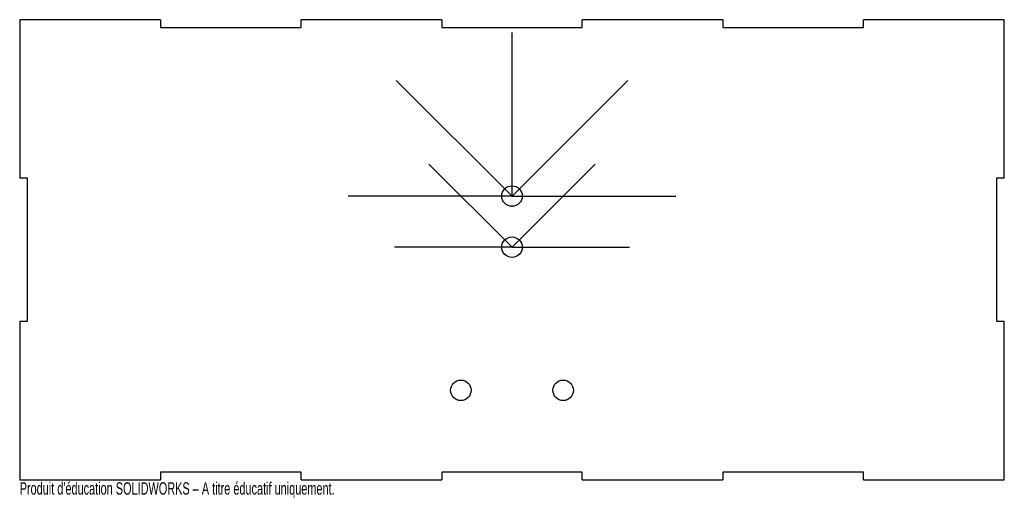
# Model space of a CAD drawing. Extents: x -192 to 192, y -97 to 90.
import ezdxf
from ezdxf.enums import TextEntityAlignment as Align

# ---------------------------------------------------------------- set-up
doc = ezdxf.new("R2010")
doc.units = 0
doc.header["$PDSIZE"] = -1
doc.layers.get('0').update_dxf_attribs({"linetype": 'CONTINUOUS'})

msp = doc.modelspace()

# ---------------------------------------------------------------- linework, layer by layer
at = {"color": 7, "linetype": 'CONTINUOUS'}
for p, q in [((-137.5, 90), (-192.5, 90)), ((-192.5, 90), (-192.5, 28)), ((-137.5, 90), (-137.5, 87)), ((-82.5, 87), (-82.5, 90)), ((-27.5, 90), (-82.5, 90)), ((-27.5, 90), (-27.5, 87)), ((27.5, 87), (27.5, 90)), ((82.5, 90), (27.5, 90)), ((82.5, 90), (82.5, 87)), ((137.5, 87), (137.5, 90)), ((192.5, 90), (137.5, 90)), ((192.5, 28), (192.5, 90)), ((-137.5, 87), (-82.5, 87)), ((-27.5, 87), (27.5, 87)), ((0, 21), (0, 85)), ((82.5, 87), (137.5, 87)), ((0, 21), (-45.25, 66.25)), ((0, 21), (45.25, 66.25)), ((0, 1), (-32.53, 33.53)), ((0, 1), (32.53, 33.53)), ((-189.5, 28), (-192.5, 28)), ((-189.5, -28), (-189.5, 28)), ((189.5, 28), (189.5, -28)), ((192.5, 28), (189.5, 28)), ((0, 21), (-64, 21)), ((0, 21), (64, 21)), ((0, 1), (-46, 1)), ((0, 1), (46, 1)), ((-192.5, -28), (-192.5, -90)), ((-192.5, -28), (-189.5, -28)), ((189.5, -28), (192.5, -28)), ((192.5, -90), (192.5, -28)), ((-82.5, -87), (-137.5, -87)), ((-137.5, -87), (-137.5, -90)), ((-82.5, -90), (-82.5, -87)), ((27.5, -87), (-27.5, -87)), ((-27.5, -87), (-27.5, -90)), ((27.5, -90), (27.5, -87)), ((137.5, -87), (82.5, -87)), ((82.5, -87), (82.5, -90)), ((137.5, -90), (137.5, -87)), ((-192.5, -90), (-137.5, -90)), ((-82.5, -90), (-27.5, -90)), ((27.5, -90), (82.5, -90)), ((137.5, -90), (192.5, -90))]:
    msp.add_line(p, q, dxfattribs=at)
for centre in [(0, 21), (0, 1), (-20, -55), (20, -55)]:
    msp.add_circle(centre, 4, dxfattribs=at)
for p in [(0, 21), (0, 1)]:
    msp.add_point(p, dxfattribs=at)

# ---------------------------------------------------------------- texts
at = {"color": 7, "linetype": 'CONTINUOUS', "width": 0.659836}
msp.add_text("Produit d'éducation SOLIDWORKS – A titre éducatif uniquement.", height=4.8336, dxfattribs=at).set_placement((-192.5, -97.25), align=Align.BOTTOM_LEFT)

doc.saveas('drawing.dxf')
